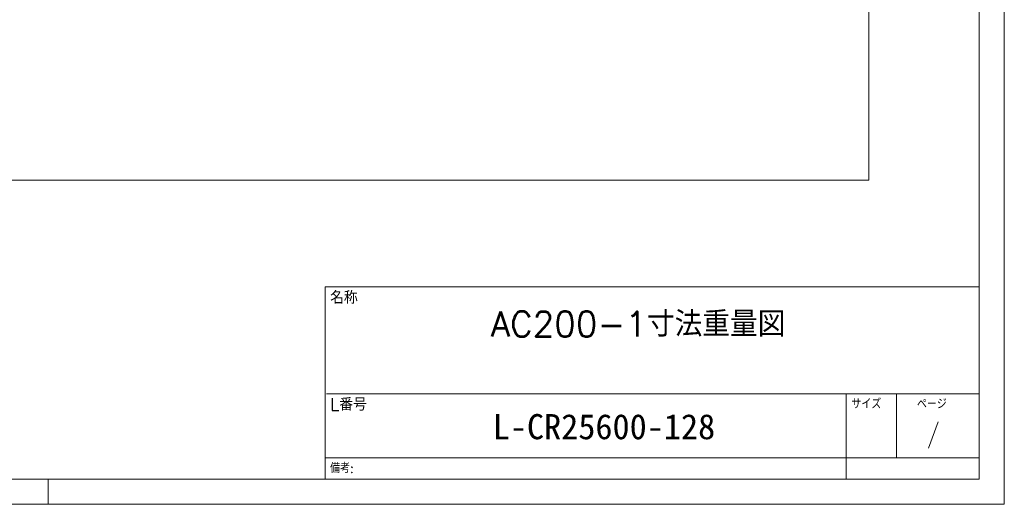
# Model space of a CAD drawing. Extents: x 0 to 59450, y 0 to 42050.
# Tile 184 of 256: x 49666 to 59450, y 0 to 4819. Entities that reach past the tile are written whole.
import ezdxf

# ---------------------------------------------------------------- set-up
doc = ezdxf.new("R2010")
doc.units = 0
doc.header["$LTSCALE"] = 20
doc.header["$MEASUREMENT"] = 0
doc.layers.get('0').update_dxf_attribs({"linetype": 'CONTINUOUS'})
doc.layers.add('DXF0', color=7, linetype='CONTINUOUS')
doc.styles.add('KNJYOKO', font='TXT', dxfattribs={"bigfont": 'BIGFONT'})

msp = doc.modelspace()

# ---------------------------------------------------------------- linework, layer by layer
at = {"color": 1, "linetype": 'Continuous', "lineweight": 13}
for p, q in [((59450, 0), (59450, 42050)), ((49950, 250), (49950, 0)), ((59450, 0), (0, 0))]:
    msp.add_line(p, q, dxfattribs=at)
at = {"color": 3, "linetype": 'Continuous', "lineweight": 13}
for p, q in [((59200, 41800), (59200, 250)), ((58104.336, 9300.378), (58104.336, 3221.85)), ((42944.536, 3221.85), (58104.336, 3221.85)), ((59200, 250), (250, 250)), ((49840, 250), (59200, 250))]:
    msp.add_line(p, q, dxfattribs=at)
at = {"color": 5, "linetype": 'Continuous', "lineweight": 13}
for p, q in [((52700, 250), (52700, 2162.5)), ((52700, 2162.5), (59200, 2162.5)), ((52713.434, 1100), (59200, 1100)), ((57879.138, 250), (57879.138, 1100)), ((58379.138, 462.5), (58379.138, 1100)), ((52700, 462.5), (59200, 462.5))]:
    msp.add_line(p, q, dxfattribs=at)
at = {"color": 9, "linetype": 'Continuous', "lineweight": 13}
msp.add_line((58792.616, 821.45), (58695.516, 557.9), dxfattribs=at)

# ---------------------------------------------------------------- texts
at = {"color": 3, "linetype": 'Continuous', "lineweight": 13, "attachment_point": 7, "style": 'KNJYOKO'}
for s, insert, char_height in [('{名称}', (52750, 1993.75), 125), ('{L番号}', (52750, 931.25), 125), ('{備考:}', (52750, 311.25), 90)]:
    msp.add_mtext(s, dxfattribs=dict(at, insert=insert, char_height=char_height))
at = {"color": 9, "linetype": 'Continuous', "lineweight": 13, "char_height": 90, "attachment_point": 7, "style": 'KNJYOKO'}
for s, insert in [('{サイズ}', (57930.85, 952)), ('{ページ}', (58581.442, 950.9))]:
    msp.add_mtext(s, dxfattribs=dict(at, insert=insert))
at = {"color": 3, "linetype": 'Continuous', "lineweight": 13, "insert": (54366.343, 643.121), "char_height": 250, "attachment_point": 7}
msp.add_mtext('{L-CR25600-128}', dxfattribs=at)
at = {"layer": 'DXF0', "color": 3, "linetype": 'Continuous', "lineweight": 13, "insert": (54345.618, 1667.2), "char_height": 250, "attachment_point": 7, "style": 'KNJYOKO'}
msp.add_mtext('{AC200-1寸法重量図}', dxfattribs=at)

doc.saveas('drawing.dxf')
